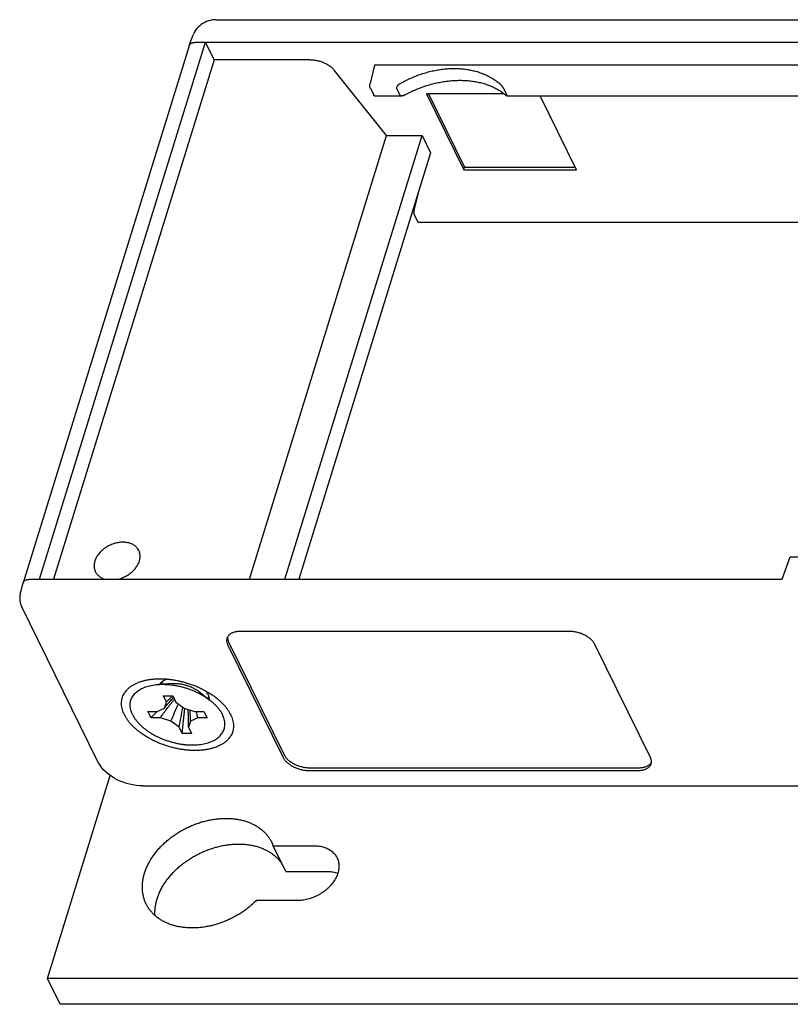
# Model space of a CAD drawing. Header units: inches. Extents: x 0 to 22, y 0 to 17.
# Tile 8 of 12: x 13.1 to 15.3, y 7.4 to 10.2. Entities that reach past the tile are written whole.
import ezdxf

# ---------------------------------------------------------------- set-up
doc = ezdxf.new("R2010")
doc.units = ezdxf.units.IN
doc.header["$LTSCALE"] = 1.21
doc.header["$MEASUREMENT"] = 0
doc.layers.get('0').update_dxf_attribs({"linetype": 'CONTINUOUS'})

msp = doc.modelspace()

# ---------------------------------------------------------------- linework, layer by layer
at = {"color": 7, "linetype": 'CONTINUOUS'}
for p, q in [((13.6465, 10.1989), (18.1342, 10.1989)), ((13.5692, 10.125), (13.5806, 10.1555)), ((13.569, 10.1244), (13.0945, 8.5891)), ((13.1417, 8.5989), (13.6161, 10.1342)), ((13.569, 10.1244), (13.5692, 10.125)), ((13.5885, 10.1342), (15.7392, 10.1342)), ((13.6405, 10.0845), (13.6161, 10.1342)), ((13.6405, 10.0845), (13.1814, 8.5989)), ((13.9152, 10.0845), (13.6405, 10.0845)), ((14.1338, 9.8675), (13.9839, 10.0548)), ((14.0995, 10.0689), (14.0865, 10.0163)), ((15.7249, 10.0689), (14.0995, 10.0689)), ((14.0875, 10.0026), (14.0968, 9.9836)), ((14.1625, 10.0026), (14.1718, 9.9836)), ((14.4682, 10.0026), (14.4774, 9.9836)), ((14.0991, 9.9815), (14.1765, 9.9815)), ((14.2475, 9.9872), (14.3543, 9.7696)), ((14.4693, 9.9872), (14.2475, 9.9872)), ((14.2538, 9.9872), (14.3567, 9.7775)), ((14.4776, 9.9815), (17.3081, 9.9815)), ((14.6766, 9.7696), (14.5727, 9.9815)), ((13.7418, 8.5989), (14.1338, 9.8675)), ((13.8431, 8.5989), (14.2352, 9.8675)), ((14.1338, 9.8675), (14.2352, 9.8675)), ((14.2352, 9.8675), (14.2596, 9.8178)), ((14.2596, 9.8178), (13.8829, 8.5989)), ((14.3543, 9.7696), (14.3567, 9.7775)), ((14.3543, 9.7696), (14.6766, 9.7696)), ((14.3567, 9.7775), (14.6728, 9.7775)), ((14.2129, 9.6534), (14.2289, 9.7183)), ((14.2178, 9.6733), (14.2149, 9.6733)), ((14.2226, 9.6218), (14.2139, 9.6396)), ((14.225, 9.6196), (17.677, 9.6196)), ((15.2647, 8.5989), (15.2871, 8.6633)), ((15.2871, 8.6633), (15.5281, 8.6633)), ((13.0864, 8.5563), (13.0944, 8.5886)), ((13.0944, 8.5886), (13.0945, 8.5891)), ((13.114, 8.5989), (15.2647, 8.5989)), ((13.3062, 8.081), (13.0898, 8.5221)), ((14.6559, 8.45), (13.7164, 8.45)), ((13.6818, 8.4205), (13.8405, 8.0973)), ((13.6794, 8.4127), (13.838, 8.0895)), ((14.8881, 8.0895), (14.7294, 8.4127)), ((13.4759, 8.3143), (13.4857, 8.3145)), ((13.4931, 8.3067), (13.4907, 8.2988)), ((13.5235, 8.301), (13.4818, 8.2983)), ((13.5966, 8.2784), (13.6295, 8.2526)), ((13.505, 8.248), (13.4961, 8.266)), ((13.4961, 8.266), (13.5228, 8.266)), ((13.5228, 8.266), (13.5317, 8.248)), ((13.625, 8.266), (13.6225, 8.2581)), ((13.4603, 8.2029), (13.4515, 8.2209)), ((13.4515, 8.2209), (13.4782, 8.2209)), ((13.4782, 8.2209), (13.4987, 8.2308)), ((13.4987, 8.2308), (13.505, 8.248)), ((13.5317, 8.248), (13.5548, 8.2308)), ((13.5548, 8.2308), (13.585, 8.2209)), ((13.585, 8.2209), (13.6117, 8.2209)), ((13.6117, 8.2209), (13.6206, 8.2029)), ((13.487, 8.2029), (13.4603, 8.2029)), ((13.5173, 8.193), (13.487, 8.2029)), ((13.5404, 8.1759), (13.5173, 8.193)), ((13.5733, 8.193), (13.5671, 8.1759)), ((13.5939, 8.2029), (13.5733, 8.193)), ((13.6206, 8.2029), (13.5939, 8.2029)), ((13.5492, 8.1578), (13.5404, 8.1759)), ((13.5671, 8.1759), (13.5759, 8.1578)), ((13.5759, 8.1578), (13.5492, 8.1578)), ((13.9116, 8.0522), (14.8511, 8.0522)), ((13.914, 8.06), (14.8535, 8.06)), ((13.1643, 7.4571), (13.3439, 8.0381)), ((13.4373, 8.0081), (17.8123, 8.0081)), ((13.8055, 7.8468), (13.8097, 7.837)), ((13.8457, 7.7637), (13.8097, 7.837)), ((13.8097, 7.837), (13.9265, 7.837)), ((13.8457, 7.7637), (13.9625, 7.7637)), ((13.8781, 7.6803), (13.7613, 7.6803)), ((13.2003, 7.3837), (13.1643, 7.4571)), ((17.7696, 7.4571), (13.1643, 7.4571)), ((17.8056, 7.3837), (13.2003, 7.3837))]:
    msp.add_line(p, q, dxfattribs=at)
for points in [[(13.6465, 10.1989), (13.6415, 10.1987), (13.6358, 10.198), (13.6301, 10.1969), (13.6246, 10.1953), (13.6191, 10.1933), (13.6138, 10.1909), (13.6087, 10.1881), (13.6039, 10.1849), (13.5994, 10.1814), (13.5951, 10.1776), (13.5913, 10.1734), (13.5878, 10.169), (13.5848, 10.1644), (13.5823, 10.1596), (13.5806, 10.1555)], [(13.0864, 8.5563), (13.0855, 8.552), (13.0849, 8.547), (13.0849, 8.5421), (13.0852, 8.5372), (13.0861, 8.5325), (13.0874, 8.528), (13.0891, 8.5236), (13.0898, 8.5221)], [(13.4373, 8.0081), (13.4277, 8.0084), (13.4181, 8.0093), (13.4086, 8.0108), (13.3992, 8.0128), (13.39, 8.0154), (13.381, 8.0184), (13.3722, 8.022), (13.3636, 8.026), (13.3553, 8.0306), (13.3472, 8.0357), (13.3396, 8.0412), (13.3324, 8.0472), (13.3258, 8.0535), (13.3199, 8.0601), (13.3146, 8.067), (13.3101, 8.0739), (13.3062, 8.081)]]:
    msp.add_lwpolyline(points, dxfattribs=at)
for points, knots in [([(13.5692, 10.125), (13.5692, 10.1251), (13.5696, 10.1259), (13.5703, 10.1272), (13.5716, 10.1288), (13.5733, 10.1302), (13.5752, 10.1314), (13.5774, 10.1324), (13.5799, 10.1332), (13.5826, 10.1338), (13.5855, 10.1341), (13.5875, 10.1342), (13.5885, 10.1342)], [0, 0, 0, 0, 0.024723, 0.110775, 0.200101, 0.294351, 0.394712, 0.501894, 0.616177, 0.73747, 0.865379, 1, 1, 1, 1]), ([(13.9152, 10.0845), (13.9169, 10.0845), (13.9204, 10.0844), (13.9256, 10.0839), (13.9308, 10.0831), (13.9361, 10.0821), (13.9414, 10.0807), (13.9466, 10.0791), (13.9517, 10.0772), (13.9566, 10.0751), (13.9614, 10.0727), (13.9659, 10.0701), (13.9702, 10.0674), (13.9741, 10.0644), (13.9778, 10.0614), (13.981, 10.0582), (13.983, 10.0559), (13.9839, 10.0548)], [0, 0, 0, 0, 0.066221, 0.134096, 0.203282, 0.273413, 0.344109, 0.414979, 0.485628, 0.555666, 0.624714, 0.69241, 0.758412, 0.822415, 0.884151, 0.943399, 1, 1, 1, 1]), ([(14.1724, 10.0163), (14.1773, 10.0191), (14.187, 10.0244), (14.202, 10.0315), (14.2173, 10.0379), (14.2328, 10.0436), (14.2485, 10.0484), (14.2643, 10.0523), (14.2801, 10.0554), (14.2958, 10.0576), (14.3114, 10.059), (14.3269, 10.0594), (14.3421, 10.059), (14.3569, 10.0577), (14.3714, 10.0554), (14.3854, 10.0524), (14.399, 10.0484), (14.4119, 10.0436), (14.4242, 10.038), (14.4359, 10.0316), (14.4468, 10.0244), (14.4535, 10.0191), (14.4568, 10.0163)], [0, 0, 0, 0, 0.055148, 0.110251, 0.165223, 0.219923, 0.274285, 0.328167, 0.381516, 0.434207, 0.486191, 0.537377, 0.587715, 0.637166, 0.685677, 0.73326, 0.779878, 0.825584, 0.870374, 0.914335, 0.957508, 1, 1, 1, 1]), ([(14.1878, 9.985), (14.1927, 9.9876), (14.2026, 9.9926), (14.2178, 9.9994), (14.2333, 10.0054), (14.2489, 10.0107), (14.2647, 10.0153), (14.2806, 10.019), (14.2965, 10.0219), (14.3123, 10.024), (14.3279, 10.0253), (14.3434, 10.0257), (14.3586, 10.0253), (14.3734, 10.0241), (14.3878, 10.022), (14.4018, 10.0191), (14.4152, 10.0153), (14.428, 10.0108), (14.4402, 10.0055), (14.4516, 9.9994), (14.4623, 9.9927), (14.469, 9.9876), (14.4722, 9.985)], [0, 0, 0, 0, 0.055417, 0.110863, 0.166234, 0.221374, 0.276203, 0.330558, 0.384371, 0.437497, 0.48987, 0.54138, 0.591959, 0.64155, 0.690081, 0.737547, 0.783897, 0.829168, 0.873347, 0.916508, 0.958691, 1, 1, 1, 1]), ([(14.0875, 10.0026), (14.0873, 10.0029), (14.087, 10.0035), (14.0867, 10.0046), (14.0864, 10.0058), (14.0862, 10.0071), (14.086, 10.0084), (14.0859, 10.0098), (14.0859, 10.0112), (14.0859, 10.0125), (14.086, 10.0139), (14.0862, 10.0151), (14.0864, 10.0159), (14.0865, 10.0163)], [0, 0, 0, 0, 0.072904, 0.153822, 0.240939, 0.333692, 0.430443, 0.528963, 0.628626, 0.727118, 0.822597, 0.914316, 1, 1, 1, 1]), ([(14.1724, 10.0163), (14.1716, 10.0158), (14.17, 10.0149), (14.1679, 10.0133), (14.1662, 10.0117), (14.1648, 10.0101), (14.1637, 10.0087), (14.163, 10.0074), (14.1625, 10.0062), (14.1622, 10.0051), (14.1621, 10.0042), (14.1622, 10.0033), (14.1624, 10.0028), (14.1625, 10.0026)], [0, 0, 0, 0, 0.160035, 0.305744, 0.435851, 0.548838, 0.645629, 0.727791, 0.798122, 0.858025, 0.90997, 0.956687, 1, 1, 1, 1]), ([(14.4682, 10.0026), (14.468, 10.0028), (14.4677, 10.0033), (14.4673, 10.0042), (14.4667, 10.0051), (14.4659, 10.0062), (14.4651, 10.0074), (14.4641, 10.0087), (14.4629, 10.0101), (14.4616, 10.0116), (14.4601, 10.0132), (14.4585, 10.0148), (14.4574, 10.0158), (14.4568, 10.0163)], [0, 0, 0, 0, 0.04678, 0.101234, 0.163331, 0.234416, 0.315588, 0.406639, 0.508738, 0.621398, 0.743245, 0.870569, 1, 1, 1, 1]), ([(14.0991, 9.9815), (14.099, 9.9815), (14.0986, 9.9815), (14.0981, 9.9818), (14.0976, 9.9822), (14.0972, 9.9829), (14.0969, 9.9834), (14.0968, 9.9836)], [0, 0, 0, 0, 0.125577, 0.296605, 0.495255, 0.729784, 1, 1, 1, 1]), ([(14.1718, 9.9836), (14.1719, 9.9834), (14.1722, 9.983), (14.1728, 9.9824), (14.1736, 9.982), (14.1745, 9.9816), (14.1755, 9.9815), (14.1762, 9.9815), (14.1765, 9.9815)], [0, 0, 0, 0, 0.141591, 0.28865, 0.448538, 0.631667, 0.847655, 1, 1, 1, 1]), ([(14.1765, 9.9815), (14.1767, 9.9815), (14.1774, 9.9815), (14.1788, 9.9816), (14.1807, 9.9821), (14.1829, 9.9827), (14.1853, 9.9837), (14.187, 9.9845), (14.1878, 9.985)], [0, 0, 0, 0, 0.046692, 0.185159, 0.349268, 0.541006, 0.758528, 1, 1, 1, 1]), ([(14.4722, 9.985), (14.4727, 9.9845), (14.4737, 9.9838), (14.475, 9.9828), (14.476, 9.9821), (14.4768, 9.9817), (14.4773, 9.9815), (14.4775, 9.9815), (14.4776, 9.9815)], [0, 0, 0, 0, 0.312662, 0.563179, 0.753996, 0.888931, 0.97696, 1, 1, 1, 1]), ([(14.4776, 9.9815), (14.4777, 9.9815), (14.4778, 9.9815), (14.478, 9.9817), (14.478, 9.982), (14.4779, 9.9825), (14.4777, 9.983), (14.4775, 9.9834), (14.4774, 9.9836)], [0, 0, 0, 0, 0.078761, 0.182186, 0.310962, 0.48776, 0.717957, 1, 1, 1, 1]), ([(14.2289, 9.7183), (14.229, 9.7187), (14.2291, 9.7191), (14.2292, 9.7195), (14.2292, 9.7195)], [0, 0, 0, 0, 0.983525, 1, 1, 1, 1]), ([(14.2139, 9.6396), (14.2137, 9.6399), (14.2135, 9.6406), (14.2131, 9.6417), (14.2128, 9.6428), (14.2126, 9.6441), (14.2124, 9.6454), (14.2123, 9.6468), (14.2123, 9.6482), (14.2123, 9.6496), (14.2124, 9.6509), (14.2126, 9.6522), (14.2128, 9.653), (14.2129, 9.6534)], [0, 0, 0, 0, 0.072904, 0.153822, 0.240939, 0.333692, 0.430443, 0.528963, 0.628626, 0.727118, 0.822597, 0.914316, 1, 1, 1, 1]), ([(14.225, 9.6196), (14.2248, 9.6196), (14.2245, 9.6197), (14.224, 9.6199), (14.2235, 9.6204), (14.223, 9.621), (14.2228, 9.6215), (14.2226, 9.6218)], [0, 0, 0, 0, 0.125577, 0.296605, 0.495255, 0.729784, 1, 1, 1, 1]), ([(13.38, 8.705), (13.3781, 8.705), (13.3741, 8.7049), (13.368, 8.7042), (13.362, 8.703), (13.3559, 8.7014), (13.3499, 8.6994), (13.344, 8.697), (13.3383, 8.6942), (13.3328, 8.691), (13.3276, 8.6875), (13.3227, 8.6836), (13.3181, 8.6795), (13.3139, 8.6752), (13.3101, 8.6706), (13.3067, 8.6659), (13.3039, 8.661), (13.3015, 8.6561), (13.2997, 8.6511), (13.2984, 8.6461), (13.2977, 8.6411), (13.2975, 8.6362), (13.2979, 8.6315), (13.2989, 8.6269), (13.3002, 8.6233), (13.3011, 8.6212), (13.3014, 8.6206)], [0, 0, 0, 0, 0.044287, 0.089656, 0.135772, 0.182395, 0.229653, 0.277214, 0.324696, 0.372158, 0.419425, 0.466108, 0.512055, 0.557349, 0.601666, 0.644759, 0.686824, 0.727731, 0.767294, 0.805666, 0.843032, 0.879348, 0.914727, 0.949605, 0.98411, 1, 1, 1, 1]), ([(13.4253, 8.6814), (13.4249, 8.6821), (13.4238, 8.6842), (13.4216, 8.6875), (13.4185, 8.691), (13.415, 8.6942), (13.411, 8.697), (13.4066, 8.6995), (13.4018, 8.7015), (13.3968, 8.7031), (13.3914, 8.7042), (13.3858, 8.7049), (13.382, 8.705), (13.38, 8.705)], [0, 0, 0, 0, 0.045747, 0.131575, 0.218598, 0.307035, 0.397419, 0.490644, 0.586642, 0.685271, 0.787235, 0.892344, 1, 1, 1, 1]), ([(13.364, 8.5989), (13.3643, 8.5989), (13.3665, 8.5994), (13.3708, 8.6005), (13.3768, 8.6025), (13.3826, 8.605), (13.3883, 8.6078), (13.3938, 8.611), (13.3991, 8.6145), (13.404, 8.6183), (13.4086, 8.6225), (13.4128, 8.6268), (13.4166, 8.6314), (13.4199, 8.6361), (13.4228, 8.641), (13.4251, 8.6459), (13.427, 8.6509), (13.4282, 8.6559), (13.429, 8.6609), (13.4291, 8.6657), (13.4287, 8.6705), (13.4278, 8.6751), (13.4265, 8.6787), (13.4256, 8.6807), (13.4253, 8.6814)], [0, 0, 0, 0, 0.005516, 0.059165, 0.113546, 0.168276, 0.222914, 0.277529, 0.331921, 0.38564, 0.438512, 0.490633, 0.541629, 0.591217, 0.639622, 0.686694, 0.73222, 0.776376, 0.819374, 0.861164, 0.901875, 0.942009, 0.981715, 1, 1, 1, 1]), ([(13.3014, 8.6206), (13.3018, 8.6199), (13.3029, 8.6178), (13.3051, 8.6145), (13.3081, 8.611), (13.3117, 8.6078), (13.3157, 8.6049), (13.3201, 8.6025), (13.3248, 8.6005), (13.3283, 8.5994), (13.3302, 8.5989), (13.3304, 8.5989)], [0, 0, 0, 0, 0.065741, 0.189081, 0.314139, 0.441228, 0.571115, 0.705085, 0.843039, 0.984776, 1, 1, 1, 1]), ([(13.0945, 8.5891), (13.0946, 8.5895), (13.095, 8.5904), (13.0959, 8.5919), (13.0972, 8.5935), (13.0988, 8.5949), (13.1008, 8.5961), (13.103, 8.5971), (13.1055, 8.5979), (13.1082, 8.5985), (13.111, 8.5988), (13.113, 8.5989), (13.114, 8.5989)], [0, 0, 0, 0, 0.048977, 0.132889, 0.219994, 0.3119, 0.409765, 0.514281, 0.625722, 0.743999, 0.868727, 1, 1, 1, 1]), ([(13.7164, 8.45), (13.7147, 8.45), (13.7114, 8.4499), (13.7066, 8.4494), (13.702, 8.4486), (13.6977, 8.4476), (13.6937, 8.4462), (13.6901, 8.4445), (13.6868, 8.4426), (13.6839, 8.4404), (13.6815, 8.4379), (13.6795, 8.4352), (13.6782, 8.4327), (13.6776, 8.4311), (13.6774, 8.4304)], [0, 0, 0, 0, 0.107777, 0.212045, 0.311958, 0.407092, 0.497897, 0.584045, 0.665362, 0.742641, 0.816446, 0.887235, 0.956025, 1, 1, 1, 1]), ([(14.7294, 8.4127), (14.7289, 8.4139), (14.7275, 8.4162), (14.7251, 8.4196), (14.7223, 8.423), (14.7191, 8.4263), (14.7155, 8.4294), (14.7115, 8.4324), (14.7072, 8.4352), (14.7027, 8.4379), (14.6979, 8.4403), (14.6929, 8.4425), (14.6877, 8.4445), (14.6824, 8.4461), (14.6771, 8.4475), (14.6717, 8.4486), (14.6664, 8.4494), (14.6611, 8.4499), (14.6576, 8.45), (14.6559, 8.45)], [0, 0, 0, 0, 0.045743, 0.094148, 0.145029, 0.198218, 0.253927, 0.3118, 0.371352, 0.432615, 0.495309, 0.558824, 0.622827, 0.687298, 0.751608, 0.815194, 0.878112, 0.939909, 1, 1, 1, 1]), ([(13.6774, 8.4304), (13.6773, 8.4301), (13.6769, 8.4287), (13.6765, 8.4262), (13.6764, 8.4229), (13.6769, 8.4195), (13.6779, 8.4161), (13.6789, 8.4138), (13.6794, 8.4127)], [0, 0, 0, 0, 0.061953, 0.23703, 0.415481, 0.601069, 0.795668, 1, 1, 1, 1]), ([(13.679, 8.4341), (13.679, 8.434), (13.6789, 8.4329), (13.6789, 8.4307), (13.6794, 8.4273), (13.6803, 8.4239), (13.6813, 8.4217), (13.6818, 8.4205)], [0, 0, 0, 0, 0.0043, 0.237763, 0.479681, 0.733138, 1, 1, 1, 1]), ([(13.5864, 8.1094), (13.5826, 8.1094), (13.5751, 8.1095), (13.5636, 8.1104), (13.552, 8.1117), (13.5404, 8.1136), (13.5287, 8.116), (13.5171, 8.119), (13.5055, 8.1224), (13.4941, 8.1263), (13.483, 8.1306), (13.4721, 8.1354), (13.4616, 8.1406), (13.4514, 8.1462), (13.4417, 8.1521), (13.4325, 8.1584), (13.4239, 8.1649), (13.4159, 8.1717), (13.4085, 8.1786), (13.4017, 8.1858), (13.3957, 8.1931), (13.3904, 8.2005), (13.3859, 8.208), (13.3823, 8.2155), (13.3794, 8.223), (13.3773, 8.2304), (13.3761, 8.2378), (13.3758, 8.245), (13.3763, 8.252), (13.3777, 8.2588), (13.38, 8.2654), (13.383, 8.2717), (13.3869, 8.2777), (13.3916, 8.2833), (13.3971, 8.2885), (13.4033, 8.2933), (13.4102, 8.2976), (13.4178, 8.3015), (13.426, 8.3049), (13.4348, 8.3079), (13.4441, 8.3103), (13.454, 8.3121), (13.4642, 8.3135), (13.4716, 8.3141), (13.4755, 8.3142), (13.4759, 8.3143)], [0, 0, 0, 0, 0.027696, 0.056021, 0.084807, 0.113943, 0.143434, 0.173111, 0.202806, 0.232529, 0.262143, 0.291464, 0.320461, 0.349066, 0.377109, 0.404501, 0.431254, 0.457229, 0.482324, 0.506591, 0.52996, 0.552354, 0.573844, 0.594461, 0.614196, 0.633134, 0.651429, 0.669158, 0.686451, 0.703545, 0.720593, 0.73774, 0.755219, 0.773194, 0.791756, 0.811039, 0.831177, 0.85218, 0.87406, 0.896914, 0.920693, 0.945316, 0.970832, 0.997175, 1, 1, 1, 1]), ([(13.5074, 8.3135), (13.5059, 8.313), (13.5029, 8.312), (13.4985, 8.3101), (13.4944, 8.3078), (13.4908, 8.3052), (13.4877, 8.3023), (13.4859, 8.2999), (13.485, 8.2987), (13.4849, 8.2985)], [0, 0, 0, 0, 0.1669, 0.346, 0.515528, 0.676984, 0.830823, 0.978077, 1, 1, 1, 1]), ([(13.4857, 8.3145), (13.4894, 8.3145), (13.497, 8.3143), (13.5084, 8.3135), (13.52, 8.3121), (13.5317, 8.3102), (13.5434, 8.3078), (13.555, 8.3049), (13.5665, 8.3014), (13.5779, 8.2975), (13.5891, 8.2932), (13.6, 8.2884), (13.6105, 8.2832), (13.6206, 8.2776), (13.6303, 8.2717), (13.6379, 8.2666), (13.6421, 8.2635), (13.6434, 8.2625)], [0, 0, 0, 0, 0.066509, 0.134526, 0.203654, 0.273621, 0.344439, 0.415703, 0.487014, 0.558389, 0.629503, 0.699914, 0.769547, 0.838239, 0.905578, 0.971358, 1, 1, 1, 1]), ([(13.4075, 8.2119), (13.4065, 8.2141), (13.4046, 8.2184), (13.4025, 8.225), (13.4011, 8.2316), (13.4006, 8.238), (13.4008, 8.2443), (13.4019, 8.2504), (13.4037, 8.2563), (13.4064, 8.2619), (13.4098, 8.2672), (13.4139, 8.2722), (13.4188, 8.2768), (13.4243, 8.281), (13.4305, 8.2849), (13.4373, 8.2882), (13.4447, 8.2912), (13.4526, 8.2937), (13.461, 8.2956), (13.4699, 8.2972), (13.4768, 8.2979), (13.4808, 8.2982), (13.4818, 8.2983)], [0, 0, 0, 0, 0.05206, 0.101893, 0.149781, 0.196014, 0.241036, 0.285294, 0.329308, 0.373619, 0.418709, 0.46508, 0.513099, 0.563113, 0.615365, 0.669999, 0.727147, 0.786785, 0.848926, 0.913455, 0.980249, 1, 1, 1, 1]), ([(13.4818, 8.2983), (13.484, 8.2984), (13.4896, 8.2987), (13.4985, 8.2987), (13.5086, 8.2981), (13.5188, 8.2971), (13.5291, 8.2956), (13.5395, 8.2936), (13.5498, 8.2911), (13.56, 8.2882), (13.5702, 8.2848), (13.5801, 8.281), (13.5897, 8.2767), (13.5991, 8.2721), (13.6081, 8.2672), (13.6166, 8.2619), (13.6237, 8.257), (13.628, 8.2538), (13.6295, 8.2526)], [0, 0, 0, 0, 0.043305, 0.105658, 0.169516, 0.234614, 0.300742, 0.367658, 0.435072, 0.502771, 0.57043, 0.637831, 0.704685, 0.770732, 0.835757, 0.899477, 0.961724, 1, 1, 1, 1]), ([(13.4876, 8.3021), (13.4877, 8.3016), (13.4878, 8.3004), (13.488, 8.2993), (13.4882, 8.2987)], [0, 0, 0, 0, 0.419058, 1, 1, 1, 1]), ([(13.5235, 8.301), (13.5254, 8.3011), (13.5294, 8.3012), (13.5353, 8.301), (13.5414, 8.3005), (13.5475, 8.2996), (13.5537, 8.2983), (13.5599, 8.2967), (13.5659, 8.2948), (13.5719, 8.2925), (13.5776, 8.29), (13.5831, 8.2872), (13.5884, 8.2842), (13.5928, 8.2812), (13.5955, 8.2792), (13.5966, 8.2784)], [0, 0, 0, 0, 0.074278, 0.150591, 0.228809, 0.308592, 0.389412, 0.470904, 0.552541, 0.633868, 0.714468, 0.793809, 0.871554, 0.947224, 1, 1, 1, 1]), ([(13.6271, 8.2545), (13.6271, 8.2548), (13.6271, 8.2564), (13.6269, 8.2594), (13.6259, 8.2635), (13.6244, 8.2677), (13.6223, 8.272), (13.6198, 8.2759), (13.618, 8.2784), (13.6171, 8.2795)], [0, 0, 0, 0, 0.025706, 0.1741, 0.328322, 0.490299, 0.66124, 0.841048, 1, 1, 1, 1]), ([(13.487, 8.2029), (13.4932, 8.2117), (13.5059, 8.2292), (13.5197, 8.2467), (13.5271, 8.2557), (13.5276, 8.2563)], [0, 0, 0, 0, 0.481557, 0.963937, 1, 1, 1, 1]), ([(13.4987, 8.2308), (13.5014, 8.2342), (13.5067, 8.2408), (13.5149, 8.2504), (13.5211, 8.2572), (13.5245, 8.2608), (13.5251, 8.2614)], [0, 0, 0, 0, 0.316803, 0.629303, 0.937792, 1, 1, 1, 1]), ([(13.505, 8.248), (13.5074, 8.2507), (13.5122, 8.256), (13.5181, 8.2619), (13.5216, 8.2652), (13.5225, 8.2661)], [0, 0, 0, 0, 0.429385, 0.848306, 1, 1, 1, 1]), ([(13.6434, 8.2625), (13.645, 8.2613), (13.6494, 8.2579), (13.6562, 8.2522), (13.6636, 8.2452), (13.6703, 8.238), (13.6763, 8.2307), (13.6816, 8.2233), (13.6861, 8.2158), (13.6898, 8.2083), (13.6927, 8.2008), (13.6947, 8.1934), (13.6959, 8.1861), (13.6963, 8.1789), (13.6957, 8.1718), (13.6943, 8.165), (13.6921, 8.1584), (13.689, 8.1521), (13.6851, 8.1462), (13.6804, 8.1406), (13.6749, 8.1354), (13.6687, 8.1306), (13.6618, 8.1262), (13.6542, 8.1223), (13.646, 8.1189), (13.6372, 8.116), (13.6279, 8.1136), (13.6181, 8.1117), (13.6079, 8.1103), (13.5972, 8.1095), (13.59, 8.1094), (13.5864, 8.1094)], [0, 0, 0, 0, 0.024393, 0.06713, 0.10842, 0.148347, 0.186796, 0.223643, 0.259001, 0.292922, 0.325392, 0.356551, 0.386652, 0.415823, 0.444275, 0.472401, 0.500451, 0.528663, 0.557421, 0.586996, 0.617537, 0.649263, 0.682398, 0.716955, 0.752954, 0.790557, 0.829681, 0.870194, 0.912176, 0.955519, 1, 1, 1, 1]), ([(13.6245, 8.2565), (13.625, 8.257), (13.6258, 8.2578), (13.6266, 8.2587), (13.6268, 8.259)], [0, 0, 0, 0, 0.617037, 1, 1, 1, 1]), ([(13.6295, 8.2526), (13.6305, 8.2519), (13.6338, 8.2492), (13.6393, 8.2445), (13.6457, 8.2382), (13.6514, 8.2318), (13.6565, 8.2253), (13.6609, 8.2187), (13.6634, 8.2142), (13.6645, 8.2119)], [0, 0, 0, 0, 0.064978, 0.236237, 0.401666, 0.560847, 0.713701, 0.860029, 1, 1, 1, 1]), ([(13.4603, 8.2029), (13.4644, 8.2073), (13.4701, 8.2134), (13.4759, 8.2193), (13.4775, 8.2209)], [0, 0, 0, 0, 0.725865, 1, 1, 1, 1]), ([(13.5671, 8.1759), (13.5673, 8.1867), (13.5673, 8.2037), (13.5669, 8.2208), (13.5667, 8.2269)], [0, 0, 0, 0, 0.636281, 1, 1, 1, 1]), ([(13.5733, 8.193), (13.5731, 8.2025), (13.5726, 8.2133), (13.5717, 8.2241), (13.5716, 8.2253)], [0, 0, 0, 0, 0.879737, 1, 1, 1, 1]), ([(13.5939, 8.2029), (13.593, 8.2073), (13.5917, 8.2133), (13.5902, 8.2193), (13.5898, 8.2209)], [0, 0, 0, 0, 0.728007, 1, 1, 1, 1]), ([(13.4075, 8.2119), (13.4087, 8.2097), (13.4111, 8.2051), (13.4155, 8.1985), (13.4206, 8.192), (13.4264, 8.1856), (13.4328, 8.1794), (13.4398, 8.1733), (13.4474, 8.1675), (13.4554, 8.1619), (13.464, 8.1566), (13.473, 8.1517), (13.4823, 8.1471), (13.492, 8.1429), (13.5019, 8.1391), (13.512, 8.1357), (13.5223, 8.1327), (13.5326, 8.1302), (13.543, 8.1282), (13.5533, 8.1267), (13.5635, 8.1257), (13.5736, 8.1252), (13.5834, 8.1252), (13.5929, 8.1257), (13.6022, 8.1267), (13.611, 8.1282), (13.6194, 8.1302), (13.6273, 8.1327), (13.6347, 8.1356), (13.6415, 8.139), (13.6477, 8.1428), (13.6533, 8.147), (13.6582, 8.1516), (13.6623, 8.1566), (13.6657, 8.1619), (13.6683, 8.1675), (13.6702, 8.1734), (13.6712, 8.1795), (13.6715, 8.1858), (13.671, 8.1923), (13.6696, 8.1988), (13.6675, 8.2054), (13.6656, 8.2098), (13.6645, 8.2119)], [0, 0, 0, 0, 0.021568, 0.044116, 0.067669, 0.092198, 0.117689, 0.144078, 0.171306, 0.199304, 0.227964, 0.257211, 0.286917, 0.316987, 0.347302, 0.377734, 0.408184, 0.438505, 0.468602, 0.498346, 0.527625, 0.556348, 0.584393, 0.611694, 0.638153, 0.663715, 0.688331, 0.711955, 0.734593, 0.756236, 0.776934, 0.796746, 0.815768, 0.834137, 0.851998, 0.869551, 0.886987, 0.904518, 0.922353, 0.940667, 0.959637, 0.979378, 1, 1, 1, 1]), ([(13.838, 8.0895), (13.8386, 8.0883), (13.84, 8.0859), (13.8423, 8.0825), (13.8452, 8.0792), (13.8484, 8.0759), (13.852, 8.0728), (13.856, 8.0698), (13.8603, 8.0669), (13.8648, 8.0643), (13.8696, 8.0618), (13.8746, 8.0596), (13.8798, 8.0577), (13.885, 8.056), (13.8904, 8.0546), (13.8958, 8.0535), (13.9011, 8.0528), (13.9064, 8.0523), (13.9099, 8.0522), (13.9116, 8.0522)], [0, 0, 0, 0, 0.045743, 0.094148, 0.145029, 0.198218, 0.253927, 0.3118, 0.371352, 0.432615, 0.495309, 0.558824, 0.622827, 0.687298, 0.751608, 0.815194, 0.878112, 0.939909, 1, 1, 1, 1]), ([(13.8405, 8.0973), (13.841, 8.0961), (13.8424, 8.0938), (13.8448, 8.0903), (13.8476, 8.087), (13.8508, 8.0837), (13.8544, 8.0806), (13.8584, 8.0776), (13.8627, 8.0748), (13.8672, 8.0721), (13.872, 8.0697), (13.877, 8.0675), (13.8822, 8.0655), (13.8875, 8.0639), (13.8928, 8.0625), (13.8982, 8.0614), (13.9035, 8.0606), (13.9088, 8.0601), (13.9123, 8.06), (13.914, 8.06)], [0, 0, 0, 0, 0.045797, 0.094126, 0.144963, 0.198305, 0.253925, 0.31174, 0.371376, 0.432694, 0.495228, 0.558799, 0.622893, 0.687299, 0.751506, 0.815274, 0.878139, 0.939838, 1, 1, 1, 1]), ([(14.8901, 8.0717), (14.8902, 8.0721), (14.8906, 8.0735), (14.891, 8.076), (14.891, 8.0793), (14.8905, 8.0827), (14.8896, 8.0861), (14.8886, 8.0883), (14.8881, 8.0895)], [0, 0, 0, 0, 0.061953, 0.23703, 0.415481, 0.601069, 0.795668, 1, 1, 1, 1]), ([(14.8511, 8.0522), (14.8528, 8.0522), (14.8561, 8.0523), (14.8609, 8.0527), (14.8655, 8.0535), (14.8698, 8.0546), (14.8738, 8.056), (14.8774, 8.0577), (14.8807, 8.0596), (14.8836, 8.0618), (14.886, 8.0642), (14.888, 8.0669), (14.8893, 8.0694), (14.8899, 8.0711), (14.8901, 8.0717)], [0, 0, 0, 0, 0.107777, 0.212045, 0.311958, 0.407092, 0.497897, 0.584045, 0.665362, 0.742641, 0.816446, 0.887235, 0.956025, 1, 1, 1, 1]), ([(14.8535, 8.06), (14.8552, 8.06), (14.8585, 8.0601), (14.8633, 8.0606), (14.8679, 8.0613), (14.8722, 8.0624), (14.8762, 8.0638), (14.8798, 8.0655), (14.8831, 8.0674), (14.886, 8.0696), (14.8884, 8.0721), (14.89, 8.0742), (14.8908, 8.0755), (14.891, 8.0759)], [0, 0, 0, 0, 0.118043, 0.231932, 0.341153, 0.445527, 0.544705, 0.638861, 0.727951, 0.812566, 0.893104, 0.97062, 1, 1, 1, 1]), ([(13.4464, 7.6706), (13.4454, 7.6726), (13.4432, 7.6776), (13.4401, 7.686), (13.4377, 7.6957), (13.4361, 7.7058), (13.4354, 7.7161), (13.4356, 7.7266), (13.4367, 7.7373), (13.4387, 7.748), (13.4416, 7.7588), (13.4454, 7.7696), (13.4501, 7.7803), (13.4555, 7.791), (13.4618, 7.8014), (13.4689, 7.8117), (13.4767, 7.8217), (13.4852, 7.8315), (13.4943, 7.8408), (13.5041, 7.8498), (13.5145, 7.8584), (13.5254, 7.8665), (13.5368, 7.874), (13.5486, 7.8811), (13.5607, 7.8875), (13.5732, 7.8934), (13.5859, 7.8986), (13.5988, 7.9031), (13.6119, 7.907), (13.625, 7.9101), (13.6381, 7.9125), (13.6511, 7.9143), (13.6641, 7.9152), (13.6768, 7.9155), (13.6893, 7.9149), (13.7016, 7.9137), (13.7134, 7.9117), (13.7249, 7.909), (13.7359, 7.9056), (13.7463, 7.9014), (13.7562, 7.8966), (13.7655, 7.8912), (13.7741, 7.8851), (13.782, 7.8784), (13.7892, 7.8711), (13.7956, 7.8633), (13.8011, 7.8552), (13.8041, 7.8496), (13.8055, 7.8468)], [0, 0, 0, 0, 0.012217, 0.030554, 0.049012, 0.067635, 0.086565, 0.105845, 0.12548, 0.145517, 0.166053, 0.187063, 0.20851, 0.230463, 0.252925, 0.275826, 0.299119, 0.322866, 0.346996, 0.371407, 0.39609, 0.421053, 0.446185, 0.471382, 0.496684, 0.522022, 0.547278, 0.572392, 0.5974, 0.622197, 0.646676, 0.670854, 0.694715, 0.718165, 0.741139, 0.763705, 0.785815, 0.807407, 0.828499, 0.849158, 0.869355, 0.889074, 0.908424, 0.927453, 0.946174, 0.964639, 0.982994, 1, 1, 1, 1]), ([(13.4718, 7.6375), (13.4716, 7.6392), (13.4714, 7.6444), (13.4716, 7.6533), (13.4727, 7.6639), (13.4747, 7.6747), (13.4776, 7.6854), (13.4814, 7.6962), (13.4861, 7.707), (13.4915, 7.7176), (13.4978, 7.7281), (13.5049, 7.7384), (13.5127, 7.7484), (13.5212, 7.7581), (13.5303, 7.7675), (13.5401, 7.7765), (13.5505, 7.785), (13.5614, 7.7931), (13.5728, 7.8007), (13.5846, 7.8077), (13.5967, 7.8142), (13.6092, 7.82), (13.6219, 7.8252), (13.6348, 7.8297), (13.6479, 7.8336), (13.661, 7.8368), (13.6741, 7.8392), (13.6871, 7.8409), (13.7001, 7.8419), (13.7128, 7.8421), (13.7253, 7.8416), (13.7376, 7.8403), (13.7494, 7.8383), (13.7609, 7.8356), (13.7718, 7.8322), (13.7823, 7.8281), (13.7922, 7.8233), (13.8015, 7.8178), (13.8101, 7.8117), (13.818, 7.805), (13.8252, 7.7978), (13.8314, 7.7902), (13.835, 7.7849), (13.8366, 7.7824)], [0, 0, 0, 0, 0.010627, 0.031948, 0.053662, 0.075821, 0.098531, 0.121766, 0.145483, 0.16976, 0.194601, 0.219927, 0.245686, 0.271947, 0.298631, 0.325627, 0.352924, 0.38053, 0.408323, 0.436187, 0.464168, 0.492189, 0.52012, 0.547892, 0.575548, 0.602971, 0.630041, 0.656779, 0.683167, 0.7091, 0.734506, 0.759461, 0.783913, 0.807791, 0.831116, 0.853962, 0.876297, 0.898104, 0.919503, 0.940547, 0.96125, 0.98167, 1, 1, 1, 1]), ([(13.9265, 7.837), (13.9289, 7.837), (13.9338, 7.8368), (13.9409, 7.8361), (13.9478, 7.8348), (13.9544, 7.8331), (13.9606, 7.8309), (13.9665, 7.8281), (13.972, 7.825), (13.977, 7.8214), (13.9815, 7.8174), (13.9855, 7.813), (13.989, 7.8083), (13.991, 7.8048), (13.992, 7.8029), (13.9921, 7.8027)], [0, 0, 0, 0, 0.094018, 0.186109, 0.275864, 0.363063, 0.448185, 0.531162, 0.611864, 0.69063, 0.768, 0.844051, 0.918984, 0.993606, 1, 1, 1, 1]), ([(13.9921, 7.8027), (13.9928, 7.8011), (13.9943, 7.7977), (13.996, 7.7923), (13.9971, 7.7864), (13.9976, 7.7804), (13.9975, 7.7743), (13.9967, 7.768), (13.9954, 7.7618), (13.9934, 7.7554), (13.9909, 7.7491), (13.9877, 7.7429), (13.9841, 7.7368), (13.9798, 7.7308), (13.9751, 7.725), (13.97, 7.7194), (13.9644, 7.7141), (13.9583, 7.7091), (13.952, 7.7043), (13.9453, 7.7), (13.9383, 7.696), (13.9311, 7.6924), (13.9237, 7.6892), (13.9162, 7.6865), (13.9085, 7.6843), (13.9009, 7.6825), (13.8932, 7.6813), (13.8856, 7.6805), (13.8806, 7.6803), (13.8781, 7.6803)], [0, 0, 0, 0, 0.027422, 0.057515, 0.087901, 0.118866, 0.150454, 0.182686, 0.215804, 0.249865, 0.284792, 0.320582, 0.357393, 0.395088, 0.433491, 0.472689, 0.512622, 0.553058, 0.593849, 0.635086, 0.676546, 0.717966, 0.759361, 0.800668, 0.841625, 0.882051, 0.922053, 0.961441, 1, 1, 1, 1]), ([(13.9625, 7.7637), (13.9649, 7.7637), (13.9698, 7.7635), (13.9769, 7.7627), (13.9838, 7.7615), (13.9895, 7.76), (13.9929, 7.7588), (13.9942, 7.7583)], [0, 0, 0, 0, 0.226711, 0.448773, 0.665204, 0.875471, 1, 1, 1, 1]), ([(13.7613, 7.6803), (13.7582, 7.6772), (13.7518, 7.6711), (13.7416, 7.6623), (13.7309, 7.6541), (13.7198, 7.6463), (13.7081, 7.639), (13.6961, 7.6323), (13.6837, 7.6263), (13.6711, 7.6208), (13.6583, 7.616), (13.6453, 7.6119), (13.6322, 7.6084), (13.6191, 7.6057), (13.606, 7.6037), (13.593, 7.6024), (13.5802, 7.6019), (13.5675, 7.6021), (13.5552, 7.6031), (13.5432, 7.6048), (13.5316, 7.6072), (13.5204, 7.6103), (13.5097, 7.6142), (13.4996, 7.6187), (13.4901, 7.6239), (13.4812, 7.6298), (13.473, 7.6362), (13.4655, 7.6433), (13.4588, 7.6509), (13.4529, 7.659), (13.4489, 7.6657), (13.4469, 7.6696), (13.4464, 7.6706)], [0, 0, 0, 0, 0.036642, 0.073805, 0.111329, 0.149069, 0.187092, 0.225286, 0.263474, 0.301574, 0.339633, 0.377484, 0.414959, 0.452092, 0.488837, 0.525038, 0.560595, 0.595598, 0.629953, 0.663547, 0.6964, 0.72859, 0.760044, 0.790722, 0.820774, 0.850243, 0.879124, 0.907488, 0.935538, 0.963324, 0.990895, 1, 1, 1, 1])]:
    msp.add_open_spline(points, degree=3, knots=knots, dxfattribs=at)
for points in [[(13.5173, 8.193), (13.5241, 8.2098), (13.5312, 8.2264), (13.5384, 8.243)], [(13.5404, 8.1759), (13.5443, 8.195), (13.5479, 8.2142), (13.5514, 8.2334)], [(13.5492, 8.1578), (13.5523, 8.1819), (13.5549, 8.206), (13.557, 8.2301)]]:
    msp.add_open_spline(points, degree=3, dxfattribs=at)

doc.saveas('drawing.dxf')
